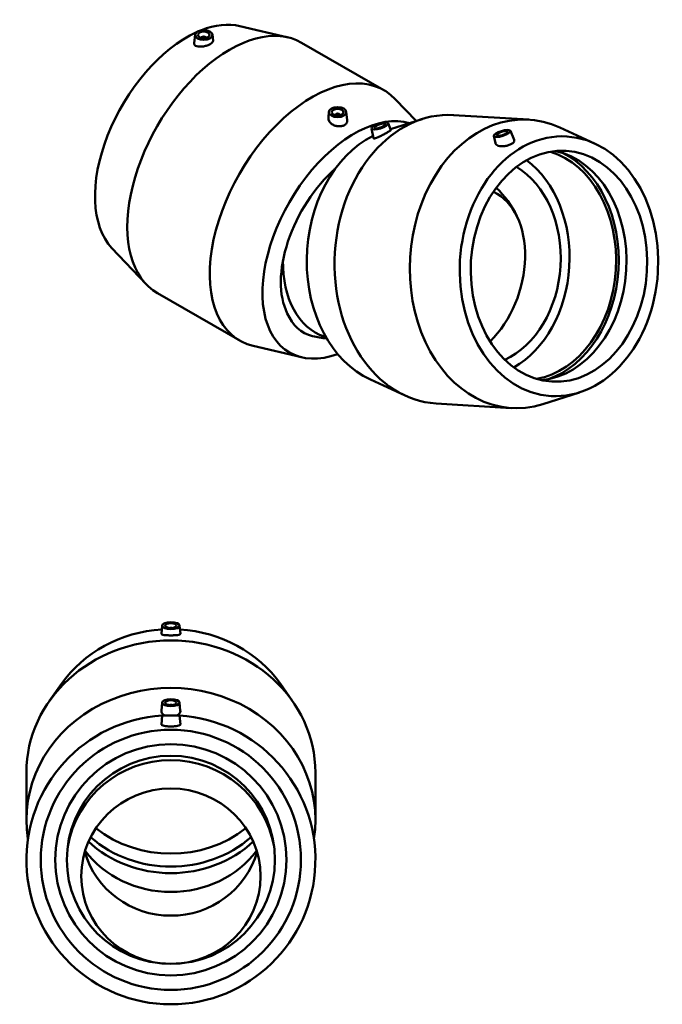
# Model space of a CAD drawing. Header units: millimetres. Extents: x -133 to 1643, y -786 to 1154.
# Tile 7 of 7: x 1088 to 1643, y 302 to 1154. Entities that reach past the tile are written whole.
import ezdxf

# ---------------------------------------------------------------- set-up
doc = ezdxf.new("R2010")
doc.units = ezdxf.units.MM
doc.layers.add('Visible (ANSI)', color=7, linetype='Continuous', lineweight=50)

msp = doc.modelspace()

# ---------------------------------------------------------------- linework, layer by layer
at = {"layer": 'Visible (ANSI)'}
for p, q in [((1278.044, 1148.153), (1319.894, 1138.267)), ((1239.317, 1140.679), (1238.513, 1133.183)), ((1244.802, 1137.96), (1244.802, 1137.774)), ((1248.802, 1137.96), (1248.802, 1137.774)), ((1254.288, 1140.679), (1254.851, 1135.428)), ((1331.47, 1133.708), (1402.746, 1092.662)), ((1430.44, 1065.98), (1412.499, 1084.938)), ((1355.169, 1073.964), (1354.624, 1068.876)), ((1370.141, 1073.964), (1370.932, 1066.583)), ((1360.655, 1071.059), (1360.655, 1071.245)), ((1364.655, 1071.059), (1364.655, 1071.245)), ((1408.324, 1058.932), (1435.766, 1067.677)), ((1463.01, 1071.138), (1528.124, 1067.16)), ((1391.908, 1059.477), (1393.744, 1051.031)), ((1406.209, 1063.984), (1408.666, 1058.116)), ((1512.045, 1057.518), (1515.357, 1049.609)), ((1584.911, 1046.554), (1554.745, 1060.408)), ((1497.744, 1053.011), (1499.076, 1046.884)), ((1167.402, 956.02), (1196.958, 924.786)), ((1206.711, 917.062), (1277.988, 876.016)), ((1352.513, 879.008), (1351.185, 879.446)), ((1331.414, 861.572), (1289.564, 871.458)), ((1390.978, 842.208), (1421.144, 828.355)), ((1571.752, 831.164), (1540.124, 821.086)), ((1447.765, 821.603), (1512.879, 817.625)), ((1210.896, 629.502), (1210.202, 622.259)), ((1225.885, 629.502), (1226.579, 622.259)), ((1123.697, 579.009), (1113.176, 564.024)), ((1313.084, 579.009), (1323.606, 564.024)), ((1210.896, 562.862), (1210.216, 555.761)), ((1225.885, 562.862), (1226.566, 555.761)), ((1210.891, 551.795), (1210.203, 543.932)), ((1210.891, 551.795), (1225.891, 551.795)), ((1225.891, 551.795), (1226.579, 543.932)), ((1093.391, 461.37), (1093.391, 502.369)), ((1343.391, 461.37), (1343.391, 502.369))]:
    msp.add_line(p, q, dxfattribs=at)
for radius in [112.5, 100, 90]:
    msp.add_circle((1218.391, 426.795), radius, dxfattribs=at)
for centre, radius, start, end in [((1436.355, 943.617), 90.665, 26.403402, 45.509038), ((1362.578, 967.971), 90.665, 256.222763, 264.077289), ((1218.391, 426.795), 125, 93.448908, 86.551092), ((1218.391, 422.419), 90.665, 10.109969, 169.890031)]:
    msp.add_arc(centre, radius, start, end, dxfattribs=at)
for centre, major_axis, ratio, start_param, end_param in [((1269.09, 1025.385), (62.379, 108.323), 0.5780931, 0, 3.1415927), ((1232.321, 1046.559), (56.141, 97.491), 0.5780931, 0.1711402, 0.6262354), ((1232.321, 1046.559), (-56.141, -97.491), 0.5780931, 3.8220171, 6.1120451), ((1246.802, 1137.96), (-2, 0), 0.5758617, 2.9729035, 6.4518745), ((1340.367, 984.339), (62.379, 108.323), 0.5780931, 6.1120451, 9.5959181), ((1455.388, 946.37), (7.623, 124.767), 0.7623384, 0, 3.1415926), ((1520.502, 942.392), (7.623, 124.767), 0.7623384, 5.996099, 9.7118642), ((1377.136, 963.165), (56.141, 97.491), 0.5780931, 0.1392786, 3.7418709), ((1362.655, 1071.245), (-2, 0), 0.5758617, 2.9729035, 6.4518745), ((1421.797, 948.422), (-6.86, -112.291), 0.7623384, 3.5600137, 5.996099), ((1527.22, 941.982), (-6.098, -99.814), 0.7623384, 0.17751, 2.9640826), ((1536.177, 941.434), (-6.098, -99.814), 0.7623384, 0.1179931, 3.0235995), ((1486.911, 944.444), (6.098, 99.814), 0.7623384, 3.5988046, 5.8259733), ((1527.22, 941.982), (-6.278, -102.756), 0.7623384, 0.3088565, 2.8327361), ((1377.136, 963.165), (-44.913, -77.993), 0.5780931, 4.1835829, 5.9182101), ((1486.911, 944.444), (-5.488, -89.833), 0.7623384, 0.3800231, 2.7615695), ((1468.837, 932.894), (24.311, 73.646), 0.6851888, 4.0669378, 6.1959973), ((1378.656, 962.664), (-27.471, -83.218), 0.6851888, 5.1389904, 6.2831853), ((1377.136, 959.587), (-44.063, -76.516), 0.5780931, 5.8729869, 6.4491451), ((1218.391, 523.52), (112.5, 0), 0.9135455, 1.6404138, 2.5712593), ((1218.391, 626.642), (2, 0), 0.4067366, 1.1322677, 2.009325), ((1218.391, 523.52), (112.5, 0), 0.9135455, 0.5703334, 1.5011788), ((1218.391, 502.369), (-125, 0), 0.9135455, 3.1415927, 6.2831853), ((1218.391, 461.37), (-125, 0), 0.9135455, 2.9965348, 6.4282431), ((1218.391, 560.003), (-2, 0), 0.4067366, 4.2738603, 5.1509177), ((1218.391, 523.52), (-100, 0), 0.9135455, 0.8635633, 2.2780294), ((1218.391, 439.763), (-87.635, 0), 0.9781476, 6.1675902, 6.2018138), ((1218.391, 512.24), (-100, 0), 0.9135455, 0.8035271, 2.3380655), ((1218.391, 439.763), (87.635, 0), 0.9781476, 0.0813715, 0.1155951), ((1218.391, 481.219), (-90, 0), 0.9135455, 0.601419, 2.5401737), ((1218.391, 506.599), (-100, 0), 0.9135455, 0.7772255, 2.3643672), ((1218.391, 454.36), (-77.555, 0), 0.9781476, 0.27847, 2.8631226)]:
    msp.add_ellipse(centre, major_axis=major_axis, ratio=ratio, start_param=start_param, end_param=end_param, dxfattribs=at)
for centre, major_axis, ratio in [((1246.802, 1140.413), (-7.5, 0), 0.5758617), ((1246.802, 1140.413), (-5, 0), 0.5758617), ((1362.655, 1073.698), (-7.5, 0), 0.5758617), ((1362.655, 1073.698), (-5, 0), 0.5758617), ((1399.076, 1061.675), (-7.153, -2.255), 0.2909442), ((1399.076, 1061.675), (-4.769, -1.503), 0.2909442), ((1504.912, 1055.209), (-7.153, -2.255), 0.2909442), ((1504.912, 1055.209), (-4.769, -1.503), 0.2909442), ((1554.092, 940.34), (-6.86, -112.291), 0.7623384), ((1554.092, 940.34), (-6.098, -99.814), 0.7623384), ((1218.391, 629.383), (7.5, 0), 0.4067366), ((1218.391, 629.383), (5, 0), 0.4067366), ((1218.391, 562.743), (7.5, 0), 0.4067366), ((1218.391, 562.743), (5, 0), 0.4067366), ((1218.391, 412.655), (77.555, 0), 0.9781476)]:
    msp.add_ellipse(centre, major_axis=major_axis, ratio=ratio, dxfattribs=at)
for points, knots in [([(1240.794, 1130.715), (1240.095, 1130.935), (1239.487, 1131.261), (1238.685, 1132.069), (1238.492, 1132.55), (1238.504, 1133.08), (1238.508, 1133.131), (1238.513, 1133.183)], [0, 0, 0, 0, 0.31022524, 0.31022524, 0.62045049, 0.62045049, 0.65334182, 0.65334182, 0.65334182, 0.65334182]), ([(1254.851, 1135.428), (1254.856, 1135.382), (1254.859, 1135.335), (1254.86, 1134.872), (1254.658, 1134.397), (1253.824, 1133.44), (1253.191, 1132.958), (1251.72, 1132.111), (1250.79, 1131.692), (1248.765, 1131.003), (1247.67, 1130.732), (1245.598, 1130.386), (1244.484, 1130.293), (1242.445, 1130.344), (1241.52, 1130.488), (1240.794, 1130.715)], [3.0731104, 3.0731104, 3.0731104, 3.0731104, 3.1081089, 3.1081089, 3.4202057, 3.4202057, 3.7323024, 3.7323024, 4.0443992, 4.0443992, 4.356496, 4.356496, 4.6787732, 4.6787732, 5.0010505, 5.0010505, 5.0010505, 5.0010505]), ([(1357.083, 1063.749), (1356.332, 1064.372), (1355.682, 1065.135), (1354.815, 1066.758), (1354.6, 1067.616), (1354.598, 1068.557), (1354.607, 1068.716), (1354.625, 1068.876)], [0, 0, 0, 0, 0.32227722, 0.32227722, 0.64455445, 0.64455445, 0.70982018, 0.70982018, 0.70982018, 0.70982018]), ([(1370.931, 1066.583), (1370.949, 1066.42), (1370.957, 1066.259), (1370.944, 1065.411), (1370.734, 1064.699), (1369.897, 1063.436), (1369.271, 1062.884), (1367.83, 1062.055), (1366.92, 1061.721), (1364.929, 1061.357), (1363.848, 1061.325), (1361.813, 1061.534), (1360.723, 1061.793), (1358.719, 1062.6), (1357.806, 1063.149), (1357.083, 1063.749)], [3.088699, 3.088699, 3.088699, 3.088699, 3.1579465, 3.1579465, 3.4636099, 3.4636099, 3.7692733, 3.7692733, 4.0749366, 4.0749366, 4.3806, 4.3806, 4.6908252, 4.6908252, 5.0010505, 5.0010505, 5.0010505, 5.0010505]), ([(1408.664, 1058.115), (1408.676, 1058.088), (1408.663, 1058.05), (1408.521, 1057.87), (1408.226, 1057.645), (1407.267, 1057.022), (1406.602, 1056.623), (1405.131, 1055.776), (1404.233, 1055.274), (1402.333, 1054.251), (1401.331, 1053.729), (1399.471, 1052.804), (1398.49, 1052.34), (1396.735, 1051.584), (1395.959, 1051.291), (1395.369, 1051.11)], [2.991373, 2.991373, 2.991373, 2.991373, 3.1081089, 3.1081089, 3.4202057, 3.4202057, 3.7323024, 3.7323024, 4.0443992, 4.0443992, 4.356496, 4.356496, 4.6787732, 4.6787732, 5.0010505, 5.0010505, 5.0010505, 5.0010505]), ([(1395.369, 1051.11), (1394.8, 1050.937), (1394.328, 1050.845), (1393.867, 1050.877), (1393.768, 1050.936), (1393.746, 1051.032)], [0, 0, 0, 0, 0.31022524, 0.31022524, 0.5119459, 0.5119459, 0.5119459, 0.5119459]), ([(1501.605, 1044.62), (1502.335, 1044.367), (1503.253, 1044.19), (1505.257, 1044.072), (1506.343, 1044.131), (1508.369, 1044.42), (1509.443, 1044.667), (1511.426, 1045.318), (1512.334, 1045.722), (1513.775, 1046.552), (1514.403, 1047.033), (1515.248, 1048.01), (1515.464, 1048.506), (1515.487, 1049.17), (1515.446, 1049.392), (1515.355, 1049.608)], [0, 0, 0, 0, 0.3102252, 0.3102252, 0.6204505, 0.6204505, 0.9261138, 0.9261138, 1.2317772, 1.2317772, 1.5374406, 1.5374406, 1.8431039, 1.8431039, 1.9944145, 1.9944145, 1.9944145, 1.9944145]), ([(1499.078, 1046.884), (1499.168, 1046.477), (1499.386, 1046.077), (1500.182, 1045.264), (1500.845, 1044.883), (1501.605, 1044.62)], [4.43059291, 4.43059291, 4.43059291, 4.43059291, 4.67877325, 4.67877325, 5.00105047, 5.00105047, 5.00105047, 5.00105047]), ([(1210.202, 622.259), (1210.202, 622.259), (1210.202, 622.258), (1210.185, 622.062), (1210.379, 621.867), (1211.208, 621.532), (1211.843, 621.391), (1213.307, 621.183), (1214.223, 621.099), (1216.245, 620.991), (1217.35, 620.965), (1219.431, 620.965), (1220.536, 620.991), (1222.558, 621.099), (1223.475, 621.183), (1224.938, 621.391), (1225.574, 621.532), (1226.403, 621.867), (1226.597, 622.062), (1226.579, 622.258)], [2.4625334, 2.4625334, 2.4625334, 2.4625334, 2.4635544, 2.4635544, 2.7858317, 2.7858317, 3.1081089, 3.1081089, 3.4202057, 3.4202057, 3.7323024, 3.7323024, 4.0443992, 4.0443992, 4.356496, 4.356496, 4.6787732, 4.6787732, 5.0010505, 5.0010505, 5.0010505, 5.0010505]), ([(1212.909, 551.795), (1212.821, 551.841), (1212.735, 551.887), (1211.92, 552.351), (1211.285, 552.884), (1210.435, 554.077), (1210.219, 554.737), (1210.199, 555.496), (1210.204, 555.628), (1210.217, 555.761)], [1.80788453, 1.80788453, 1.80788453, 1.80788453, 1.84310394, 1.84310394, 2.15332918, 2.15332918, 2.46355443, 2.46355443, 2.5274092, 2.5274092, 2.5274092, 2.5274092]), ([(1226.579, 555.366), (1226.563, 554.737), (1226.347, 554.077), (1225.497, 552.884), (1224.862, 552.351), (1224.046, 551.887), (1223.961, 551.841), (1223.873, 551.795)], [0, 0, 0, 0, 0.31022524, 0.31022524, 0.62045049, 0.62045049, 0.6556699, 0.6556699, 0.6556699, 0.6556699]), ([(1226.579, 543.858), (1226.563, 543.617), (1226.347, 543.373), (1225.497, 542.95), (1224.862, 542.77), (1223.408, 542.5), (1222.495, 542.39), (1220.496, 542.247), (1219.41, 542.214), (1217.372, 542.214), (1216.285, 542.247), (1214.286, 542.39), (1213.374, 542.5), (1211.92, 542.77), (1211.285, 542.95), (1210.435, 543.373), (1210.219, 543.617), (1210.2, 543.882), (1210.201, 543.907), (1210.203, 543.932)], [0, 0, 0, 0, 0.3102252, 0.3102252, 0.6204505, 0.6204505, 0.9261138, 0.9261138, 1.2317772, 1.2317772, 1.5374406, 1.5374406, 1.8431039, 1.8431039, 2.1533292, 2.1533292, 2.4635544, 2.4635544, 2.495169, 2.495169, 2.495169, 2.495169])]:
    msp.add_open_spline(points, degree=3, knots=knots, dxfattribs=at)
for points in [[(1226.579, 622.258), (1226.579, 622.258), (1226.579, 622.259), (1226.579, 622.259)], [(1226.565, 555.761), (1226.578, 555.628), (1226.583, 555.496), (1226.579, 555.366)], [(1226.578, 543.932), (1226.581, 543.907), (1226.581, 543.882), (1226.579, 543.858)]]:
    msp.add_open_spline(points, degree=3, dxfattribs=at)

doc.saveas('drawing.dxf')
